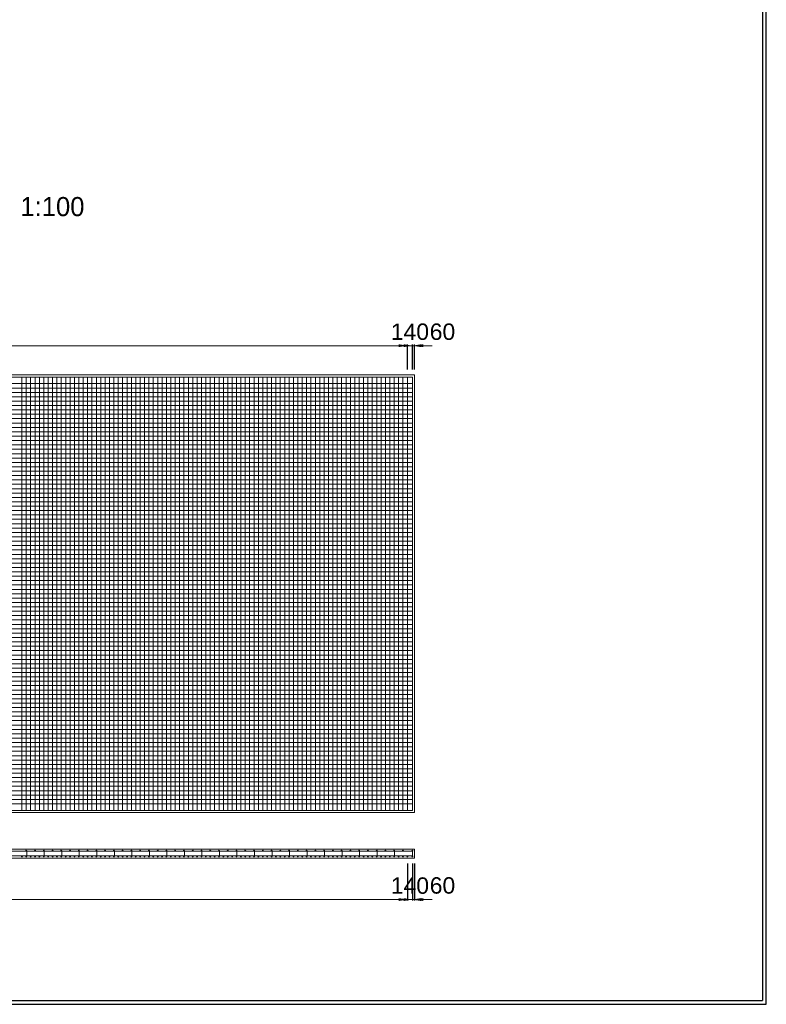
# Model space of a CAD drawing. Header units: metres. Extents: x 674733 to 752233, y -201459 to -147459.
# Tile 7 of 9: x 731779 to 752233, y -201459 to -174463. Entities that reach past the tile are written whole.
import ezdxf
from ezdxf.enums import TextEntityAlignment as Align

# ---------------------------------------------------------------- set-up
doc = ezdxf.new("R2010")
doc.units = ezdxf.units.M
doc.header["$MEASUREMENT"] = 0
doc.layers.get('Defpoints').update_dxf_attribs({"lineweight": 0})
for name, color, linetype, lineweight in [('A-DIM01', 1, 'Continuous', 0), ('Concrete', 4, 'Continuous', 0), ('L3', 6, 'Continuous', 0), ('Text', 3, 'Continuous', 0)]:
    doc.layers.add(name, color=color, linetype=linetype, lineweight=lineweight)
doc.styles.get("Standard").update_dxf_attribs({"font": 'txt', "height": 5})
doc.styles.add('style2', font='arial.ttf')
doc.styles.add('돋움', font='txt')
doc.dimstyles.new('DIM01', dxfattribs={"dimtxt": 3.5, "dimasz": 0.8, "dimexe": 2, "dimexo": 10, "dimgap": 1.25, "dimtad": 1, "dimdec": 0, "dimzin": 0, "dimtxsty": '돋움', "dimcen": 0.09, "dimclrd": 1, "dimclre": 1, "dimclrt": 256, "dimadec": 0, "dimazin": 0, "dimtfac": 0.072, "dimtdec": 0, "dimtix": 1, "dimtmove": 2, "dimatfit": 3, "dimfxl": 1, "dimtolj": 1, "dimtzin": 0, "dimlwd": -1, "dimarcsym": 0})

# ---------------------------------------------------------------- blocks, each defined once
blk = doc.blocks.new('*D384')
at = {"layer": 'A-DIM01', "color": 1}
for p, q in [((742298.977496, -183400.880734), (742058.977496, -183400.880734)), ((742538.977496, -183400.880734), (742598.977496, -183400.880734)), ((742838.977496, -183400.880734), (743078.977496, -183400.880734))]:
    blk.add_line(p, q, dxfattribs=at)
at = {"layer": 'A-DIM01', "color": 1, "lineweight": -2}
for p, q in [((742538.977496, -184052.008871), (742538.977496, -183370.880734)), ((742598.977496, -184052.008871), (742598.977496, -183370.880734))]:
    blk.add_line(p, q, dxfattribs=at)
at = {"layer": 'A-DIM01', "color": 1}
for points in [[(742298.977496, -183360.880734), (742298.977496, -183440.880734), (742538.977496, -183400.880734)], [(742838.977496, -183360.880734), (742838.977496, -183440.880734), (742598.977496, -183400.880734)]]:
    blk.add_solid(points, dxfattribs=at)
at = {"layer": 'Defpoints', "color": 0}
for p in [(742598.977496, -183400.880734), (742538.977496, -184202.008871), (742598.977496, -184202.008871)]:
    blk.add_point(p, dxfattribs=at)
at = {"layer": 'A-DIM01', "color": 7, "insert": (743361.257966, -183021.12289), "char_height": 450, "attachment_point": 5, "style": 'style2'}
blk.add_mtext('\\A1;60', dxfattribs=at)
blk = doc.blocks.new('*D386')
at = {"layer": 'A-DIM01', "color": 1}
for p, q in [((742158.977496, -183400.880734), (741918.977496, -183400.880734)), ((742398.977496, -183400.880734), (742538.977496, -183400.880734)), ((742778.977496, -183400.880734), (743018.977496, -183400.880734))]:
    blk.add_line(p, q, dxfattribs=at)
at = {"layer": 'A-DIM01', "color": 1, "lineweight": -2}
for p, q in [((742398.977496, -184052.008871), (742398.977496, -183370.880734)), ((742538.977496, -184052.008871), (742538.977496, -183370.880734))]:
    blk.add_line(p, q, dxfattribs=at)
at = {"layer": 'A-DIM01', "color": 1}
for points in [[(742158.977496, -183360.880734), (742158.977496, -183440.880734), (742398.977496, -183400.880734)], [(742778.977496, -183360.880734), (742778.977496, -183440.880734), (742538.977496, -183400.880734)]]:
    blk.add_solid(points, dxfattribs=at)
at = {"layer": 'Defpoints', "color": 0}
for p in [(742538.977496, -183400.880734), (742398.977496, -184202.008871), (742538.977496, -184202.008871)]:
    blk.add_point(p, dxfattribs=at)
at = {"layer": 'A-DIM01', "color": 7, "insert": (742468.977496, -183021.12289), "char_height": 450, "attachment_point": 5, "style": 'style2'}
blk.add_mtext('\\A1;140', dxfattribs=at)
blk = doc.blocks.new('*D388')
at = {"layer": 'A-DIM01', "color": 1, "lineweight": -2}
for p, q in [((714798.977496, -184052.008871), (714798.977496, -183370.880734)), ((742398.977496, -184052.008871), (742398.977496, -183370.880734))]:
    blk.add_line(p, q, dxfattribs=at)
at = {"layer": 'A-DIM01', "color": 1}
blk.add_line((715038.977496, -183400.880734), (742158.977496, -183400.880734), dxfattribs=at)
for points in [[(715038.977496, -183360.880734), (715038.977496, -183440.880734), (714798.977496, -183400.880734)], [(742158.977496, -183360.880734), (742158.977496, -183440.880734), (742398.977496, -183400.880734)]]:
    blk.add_solid(points, dxfattribs=at)
at = {"layer": 'Defpoints', "color": 0}
for p in [(742398.977496, -183400.880734), (714798.977496, -184202.008871), (742398.977496, -184202.008871)]:
    blk.add_point(p, dxfattribs=at)
at = {"layer": 'A-DIM01', "color": 7, "insert": (728598.977496, -182955.587419), "char_height": 450, "attachment_point": 5, "style": 'style2'}
blk.add_mtext('\\A1;230@120=27,600', dxfattribs=at)
blk = doc.blocks.new('*D394')
at = {"layer": 'A-DIM01', "color": 1, "lineweight": -2}
for p, q in [((742538.977496, -197602.008871), (742538.977496, -198616.632182)), ((742598.977496, -197602.008871), (742598.977496, -198616.632182))]:
    blk.add_line(p, q, dxfattribs=at)
at = {"layer": 'A-DIM01', "color": 1}
for p, q in [((742298.977496, -198586.632182), (742058.977496, -198586.632182)), ((742538.977496, -198586.632182), (742598.977496, -198586.632182)), ((742838.977496, -198586.632182), (743078.977496, -198586.632182))]:
    blk.add_line(p, q, dxfattribs=at)
for points in [[(742298.977496, -198546.632182), (742298.977496, -198626.632182), (742538.977496, -198586.632182)], [(742838.977496, -198546.632182), (742838.977496, -198626.632182), (742598.977496, -198586.632182)]]:
    blk.add_solid(points, dxfattribs=at)
at = {"layer": 'Defpoints', "color": 0}
for p in [(742538.977496, -197452.008871), (742598.977496, -197452.008871), (742598.977496, -198586.632182)]:
    blk.add_point(p, dxfattribs=at)
at = {"layer": 'A-DIM01', "color": 7, "insert": (743361.257966, -198202.877584), "char_height": 450, "attachment_point": 5, "style": 'style2'}
blk.add_mtext('\\A1;60', dxfattribs=at)
blk = doc.blocks.new('*D396')
at = {"layer": 'A-DIM01', "color": 1, "lineweight": -2}
for p, q in [((742398.977496, -197935.504045), (742398.977496, -198616.632182)), ((742538.977496, -197935.504045), (742538.977496, -198616.632182))]:
    blk.add_line(p, q, dxfattribs=at)
at = {"layer": 'A-DIM01', "color": 1}
for p, q in [((742158.977496, -198586.632182), (741918.977496, -198586.632182)), ((742398.977496, -198586.632182), (742538.977496, -198586.632182)), ((742778.977496, -198586.632182), (743018.977496, -198586.632182))]:
    blk.add_line(p, q, dxfattribs=at)
for points in [[(742158.977496, -198546.632182), (742158.977496, -198626.632182), (742398.977496, -198586.632182)], [(742778.977496, -198546.632182), (742778.977496, -198626.632182), (742538.977496, -198586.632182)]]:
    blk.add_solid(points, dxfattribs=at)
at = {"layer": 'Defpoints', "color": 0}
for p in [(742398.977496, -197785.504045), (742538.977496, -197785.504045), (742538.977496, -198586.632182)]:
    blk.add_point(p, dxfattribs=at)
at = {"layer": 'A-DIM01', "color": 7, "insert": (742468.977496, -198206.874337), "char_height": 450, "attachment_point": 5, "style": 'style2'}
blk.add_mtext('\\A1;140', dxfattribs=at)
blk = doc.blocks.new('*D398')
at = {"layer": 'A-DIM01', "color": 1, "lineweight": -2}
for p, q in [((714798.977496, -197602.008871), (714798.977496, -198616.632182)), ((742398.977496, -197602.008871), (742398.977496, -198616.632182))]:
    blk.add_line(p, q, dxfattribs=at)
at = {"layer": 'A-DIM01', "color": 1}
blk.add_line((715038.977496, -198586.632182), (742158.977496, -198586.632182), dxfattribs=at)
for points in [[(715038.977496, -198546.632182), (715038.977496, -198626.632182), (714798.977496, -198586.632182)], [(742158.977496, -198546.632182), (742158.977496, -198626.632182), (742398.977496, -198586.632182)]]:
    blk.add_solid(points, dxfattribs=at)
at = {"layer": 'Defpoints', "color": 0}
for p in [(714798.977496, -197452.008871), (742398.977496, -197452.008871), (742398.977496, -198586.632182)]:
    blk.add_point(p, dxfattribs=at)
at = {"layer": 'A-DIM01', "color": 7, "insert": (728598.977496, -198141.338866), "char_height": 450, "attachment_point": 5, "style": 'style2'}
blk.add_mtext('\\A1;230@120=27,600', dxfattribs=at)

msp = doc.modelspace()

# ---------------------------------------------------------------- linework, layer by layer
for p, q in [((752132.93221, -147558.579537), (752132.93221, -201358.579537)), ((752232.93221, -201458.579537), (752232.93221, -147458.579537)), ((674832.93221, -201358.579537), (752132.93221, -201358.579537)), ((674732.93221, -201458.579537), (752232.93221, -201458.579537))]:
    msp.add_line(p, q)
at = {"layer": 'Concrete'}
for p, q in [((727948.977496, -184202.008871), (742598.977496, -184202.008871)), ((742598.977496, -184202.008871), (742598.977496, -196202.008871)), ((727948.977496, -196202.008871), (742598.977496, -196202.008871)), ((725031.473804, -197202.008871), (742598.977496, -197202.008871)), ((742598.977496, -197202.008871), (742598.977496, -197452.008871)), ((725031.473804, -197452.008871), (742598.977496, -197452.008871))]:
    msp.add_line(p, q, dxfattribs=at)
at = {"layer": 'L3'}
for p, q in [((727948.977496, -184262.008871), (742538.977496, -184262.008871)), ((731838.977496, -196142.008871), (731838.977496, -184262.008871)), ((731958.977496, -196142.008871), (731958.977496, -184262.008871)), ((732078.977496, -196142.008871), (732078.977496, -184262.008871)), ((732198.977496, -196142.008871), (732198.977496, -184262.008871)), ((732318.977496, -196142.008871), (732318.977496, -184262.008871)), ((732438.977496, -196142.008871), (732438.977496, -184262.008871)), ((732558.977496, -196142.008871), (732558.977496, -184262.008871)), ((732678.977496, -196142.008871), (732678.977496, -184262.008871)), ((732798.977496, -196142.008871), (732798.977496, -184262.008871)), ((732918.977496, -196142.008871), (732918.977496, -184262.008871)), ((733038.977496, -196142.008871), (733038.977496, -184262.008871)), ((733158.977496, -196142.008871), (733158.977496, -184262.008871)), ((733278.977496, -196142.008871), (733278.977496, -184262.008871)), ((733398.977496, -196142.008871), (733398.977496, -184262.008871)), ((733518.977496, -196142.008871), (733518.977496, -184262.008871)), ((733638.977496, -196142.008871), (733638.977496, -184262.008871)), ((733758.977496, -196142.008871), (733758.977496, -184262.008871)), ((733878.977496, -196142.008871), (733878.977496, -184262.008871)), ((733998.977496, -196142.008871), (733998.977496, -184262.008871)), ((734118.977496, -196142.008871), (734118.977496, -184262.008871)), ((734238.977496, -196142.008871), (734238.977496, -184262.008871)), ((734358.977496, -196142.008871), (734358.977496, -184262.008871)), ((734478.977496, -196142.008871), (734478.977496, -184262.008871)), ((734598.977496, -196142.008871), (734598.977496, -184262.008871)), ((734718.977496, -196142.008871), (734718.977496, -184262.008871)), ((734838.977496, -196142.008871), (734838.977496, -184262.008871)), ((734958.977496, -196142.008871), (734958.977496, -184262.008871)), ((735078.977496, -196142.008871), (735078.977496, -184262.008871)), ((735198.977496, -196142.008871), (735198.977496, -184262.008871)), ((735318.977496, -196142.008871), (735318.977496, -184262.008871)), ((735438.977496, -196142.008871), (735438.977496, -184262.008871)), ((735558.977496, -196142.008871), (735558.977496, -184262.008871)), ((735678.977496, -196142.008871), (735678.977496, -184262.008871)), ((735798.977496, -196142.008871), (735798.977496, -184262.008871)), ((735918.977496, -196142.008871), (735918.977496, -184262.008871)), ((736038.977496, -196142.008871), (736038.977496, -184262.008871)), ((736158.977496, -196142.008871), (736158.977496, -184262.008871)), ((736278.977496, -196142.008871), (736278.977496, -184262.008871)), ((736398.977496, -196142.008871), (736398.977496, -184262.008871)), ((736518.977496, -196142.008871), (736518.977496, -184262.008871)), ((736638.977496, -196142.008871), (736638.977496, -184262.008871)), ((736758.977496, -196142.008871), (736758.977496, -184262.008871)), ((736878.977496, -196142.008871), (736878.977496, -184262.008871)), ((736998.977496, -196142.008871), (736998.977496, -184262.008871)), ((737118.977496, -196142.008871), (737118.977496, -184262.008871)), ((737238.977496, -196142.008871), (737238.977496, -184262.008871)), ((737358.977496, -196142.008871), (737358.977496, -184262.008871)), ((737478.977496, -196142.008871), (737478.977496, -184262.008871)), ((737598.977496, -196142.008871), (737598.977496, -184262.008871)), ((737718.977496, -196142.008871), (737718.977496, -184262.008871)), ((737838.977496, -196142.008871), (737838.977496, -184262.008871)), ((737958.977496, -196142.008871), (737958.977496, -184262.008871)), ((738078.977496, -196142.008871), (738078.977496, -184262.008871)), ((738198.977496, -196142.008871), (738198.977496, -184262.008871)), ((738318.977496, -196142.008871), (738318.977496, -184262.008871)), ((738438.977496, -196142.008871), (738438.977496, -184262.008871)), ((738558.977496, -196142.008871), (738558.977496, -184262.008871)), ((738678.977496, -196142.008871), (738678.977496, -184262.008871)), ((738798.977496, -196142.008871), (738798.977496, -184262.008871)), ((738918.977496, -196142.008871), (738918.977496, -184262.008871)), ((739038.977496, -196142.008871), (739038.977496, -184262.008871)), ((739158.977496, -196142.008871), (739158.977496, -184262.008871)), ((739278.977496, -196142.008871), (739278.977496, -184262.008871)), ((739398.977496, -196142.008871), (739398.977496, -184262.008871)), ((739518.977496, -196142.008871), (739518.977496, -184262.008871)), ((739638.977496, -196142.008871), (739638.977496, -184262.008871)), ((739758.977496, -196142.008871), (739758.977496, -184262.008871)), ((739878.977496, -196142.008871), (739878.977496, -184262.008871)), ((739998.977496, -196142.008871), (739998.977496, -184262.008871)), ((740118.977496, -196142.008871), (740118.977496, -184262.008871)), ((740238.977496, -196142.008871), (740238.977496, -184262.008871)), ((740358.977496, -196142.008871), (740358.977496, -184262.008871)), ((740478.977496, -196142.008871), (740478.977496, -184262.008871)), ((740598.977496, -196142.008871), (740598.977496, -184262.008871)), ((740718.977496, -196142.008871), (740718.977496, -184262.008871)), ((740838.977496, -196142.008871), (740838.977496, -184262.008871)), ((740958.977496, -196142.008871), (740958.977496, -184262.008871)), ((741078.977496, -196142.008871), (741078.977496, -184262.008871)), ((741198.977496, -196142.008871), (741198.977496, -184262.008871)), ((741318.977496, -196142.008871), (741318.977496, -184262.008871)), ((741438.977496, -196142.008871), (741438.977496, -184262.008871)), ((741558.977496, -196142.008871), (741558.977496, -184262.008871)), ((741678.977496, -196142.008871), (741678.977496, -184262.008871)), ((741798.977496, -196142.008871), (741798.977496, -184262.008871)), ((741918.977496, -196142.008871), (741918.977496, -184262.008871)), ((742038.977496, -196142.008871), (742038.977496, -184262.008871)), ((742158.977496, -196142.008871), (742158.977496, -184262.008871)), ((742278.977496, -196142.008871), (742278.977496, -184262.008871)), ((742398.977496, -196142.008871), (742398.977496, -184262.008871)), ((742538.977496, -196142.008871), (742538.977496, -184262.008871)), ((727948.977496, -184442.008871), (742538.977496, -184442.008871)), ((727948.977496, -184562.008871), (742538.977496, -184562.008871)), ((727948.977496, -184682.008871), (742538.977496, -184682.008871)), ((727948.977496, -184802.008871), (742538.977496, -184802.008871)), ((727948.977496, -184922.008871), (742538.977496, -184922.008871)), ((727948.977496, -185042.008871), (742538.977496, -185042.008871)), ((727948.977496, -185162.008871), (742538.977496, -185162.008871)), ((727948.977496, -185282.008871), (742538.977496, -185282.008871)), ((727948.977496, -185402.008871), (742538.977496, -185402.008871)), ((727948.977496, -185522.008871), (742538.977496, -185522.008871)), ((727948.977496, -185642.008871), (742538.977496, -185642.008871)), ((727948.977496, -185762.008871), (742538.977496, -185762.008871)), ((727948.977496, -185882.008871), (742538.977496, -185882.008871)), ((727948.977496, -186002.008871), (742538.977496, -186002.008871)), ((727948.977496, -186122.008871), (742538.977496, -186122.008871)), ((727948.977496, -186242.008871), (742538.977496, -186242.008871)), ((727948.977496, -186362.008871), (742538.977496, -186362.008871)), ((727948.977496, -186482.008871), (742538.977496, -186482.008871)), ((727948.977496, -186602.008871), (742538.977496, -186602.008871)), ((727948.977496, -186722.008871), (742538.977496, -186722.008871)), ((727948.977496, -186842.008871), (742538.977496, -186842.008871)), ((727948.977496, -186962.008871), (742538.977496, -186962.008871)), ((727948.977496, -187082.008871), (742538.977496, -187082.008871)), ((727948.977496, -187202.008871), (742538.977496, -187202.008871)), ((727948.977496, -187322.008871), (742538.977496, -187322.008871)), ((727948.977496, -187442.008871), (742538.977496, -187442.008871)), ((727948.977496, -187562.008871), (742538.977496, -187562.008871)), ((727948.977496, -187682.008871), (742538.977496, -187682.008871)), ((727948.977496, -187802.008871), (742538.977496, -187802.008871)), ((727948.977496, -187922.008871), (742538.977496, -187922.008871)), ((727948.977496, -188042.008871), (742538.977496, -188042.008871)), ((727948.977496, -188162.008871), (742538.977496, -188162.008871)), ((727948.977496, -188282.008871), (742538.977496, -188282.008871)), ((727948.977496, -188402.008871), (742538.977496, -188402.008871)), ((727948.977496, -188522.008871), (742538.977496, -188522.008871)), ((727948.977496, -188642.008871), (742538.977496, -188642.008871)), ((727948.977496, -188762.008871), (742538.977496, -188762.008871)), ((727948.977496, -188882.008871), (742538.977496, -188882.008871)), ((727948.977496, -189002.008871), (742538.977496, -189002.008871)), ((727948.977496, -189122.008871), (742538.977496, -189122.008871)), ((727948.977496, -189242.008871), (742538.977496, -189242.008871)), ((727948.977496, -189362.008871), (742538.977496, -189362.008871)), ((727948.977496, -189482.008871), (742538.977496, -189482.008871)), ((727948.977496, -189602.008871), (742538.977496, -189602.008871)), ((727948.977496, -189722.008871), (742538.977496, -189722.008871)), ((727948.977496, -189842.008871), (742538.977496, -189842.008871)), ((727948.977496, -189962.008871), (742538.977496, -189962.008871)), ((727948.977496, -190082.008871), (742538.977496, -190082.008871)), ((727948.977496, -190202.008871), (742538.977496, -190202.008871)), ((727948.977496, -190322.008871), (742538.977496, -190322.008871)), ((727948.977496, -190442.008871), (742538.977496, -190442.008871)), ((727948.977496, -190562.008871), (742538.977496, -190562.008871)), ((727948.977496, -190682.008871), (742538.977496, -190682.008871)), ((727948.977496, -190802.008871), (742538.977496, -190802.008871)), ((727948.977496, -190922.008871), (742538.977496, -190922.008871)), ((727948.977496, -191042.008871), (742538.977496, -191042.008871)), ((727948.977496, -191162.008871), (742538.977496, -191162.008871)), ((727948.977496, -191282.008871), (742538.977496, -191282.008871)), ((727948.977496, -191402.008871), (742538.977496, -191402.008871)), ((727948.977496, -191522.008871), (742538.977496, -191522.008871)), ((727948.977496, -191642.008871), (742538.977496, -191642.008871)), ((727948.977496, -191762.008871), (742538.977496, -191762.008871)), ((727948.977496, -191882.008871), (742538.977496, -191882.008871)), ((727948.977496, -192002.008871), (742538.977496, -192002.008871)), ((727948.977496, -192122.008871), (742538.977496, -192122.008871)), ((727948.977496, -192242.008871), (742538.977496, -192242.008871)), ((727948.977496, -192362.008871), (742538.977496, -192362.008871)), ((727948.977496, -192482.008871), (742538.977496, -192482.008871)), ((727948.977496, -192602.008871), (742538.977496, -192602.008871)), ((727948.977496, -192722.008871), (742538.977496, -192722.008871)), ((727948.977496, -192842.008871), (742538.977496, -192842.008871)), ((727948.977496, -192962.008871), (742538.977496, -192962.008871)), ((727948.977496, -193082.008871), (742538.977496, -193082.008871)), ((727948.977496, -193202.008871), (742538.977496, -193202.008871)), ((727948.977496, -193322.008871), (742538.977496, -193322.008871)), ((727948.977496, -193442.008871), (742538.977496, -193442.008871)), ((727948.977496, -193562.008871), (742538.977496, -193562.008871)), ((727948.977496, -193682.008871), (742538.977496, -193682.008871)), ((727948.977496, -193802.008871), (742538.977496, -193802.008871)), ((727948.977496, -193922.008871), (742538.977496, -193922.008871)), ((727948.977496, -194042.008871), (742538.977496, -194042.008871)), ((727948.977496, -194162.008871), (742538.977496, -194162.008871)), ((727948.977496, -194282.008871), (742538.977496, -194282.008871)), ((727948.977496, -194402.008871), (742538.977496, -194402.008871)), ((727948.977496, -194522.008871), (742538.977496, -194522.008871)), ((727948.977496, -194642.008871), (742538.977496, -194642.008871)), ((727948.977496, -194762.008871), (742538.977496, -194762.008871)), ((727948.977496, -194882.008871), (742538.977496, -194882.008871)), ((727948.977496, -195002.008871), (742538.977496, -195002.008871)), ((727948.977496, -195122.008871), (742538.977496, -195122.008871)), ((727948.977496, -195242.008871), (742538.977496, -195242.008871)), ((727948.977496, -195362.008871), (742538.977496, -195362.008871)), ((727948.977496, -195482.008871), (742538.977496, -195482.008871)), ((727948.977496, -195602.008871), (742538.977496, -195602.008871)), ((727948.977496, -195722.008871), (742538.977496, -195722.008871)), ((727948.977496, -195842.008871), (742538.977496, -195842.008871)), ((727948.977496, -195962.008871), (742538.977496, -195962.008871)), ((727948.977496, -196142.008871), (742538.977496, -196142.008871)), ((725031.473804, -197262.008871), (742538.977496, -197262.008871)), ((731971.477496, -197262.008871), (731971.477496, -197392.008871)), ((732451.477496, -197262.008871), (732451.477496, -197392.008871)), ((732931.477496, -197262.008871), (732931.477496, -197392.008871)), ((733411.477496, -197262.008871), (733411.477496, -197392.008871)), ((733891.477496, -197262.008871), (733891.477496, -197392.008871)), ((734371.477496, -197262.008871), (734371.477496, -197392.008871)), ((734851.477496, -197262.008871), (734851.477496, -197392.008871)), ((735331.477496, -197262.008871), (735331.477496, -197392.008871)), ((735811.477496, -197262.008871), (735811.477496, -197392.008871)), ((736291.477496, -197262.008871), (736291.477496, -197392.008871)), ((736771.477496, -197262.008871), (736771.477496, -197392.008871)), ((737251.477496, -197262.008871), (737251.477496, -197392.008871)), ((737731.477496, -197262.008871), (737731.477496, -197392.008871)), ((738211.477496, -197262.008871), (738211.477496, -197392.008871)), ((738691.477496, -197262.008871), (738691.477496, -197392.008871)), ((739171.477496, -197262.008871), (739171.477496, -197392.008871)), ((739651.477496, -197262.008871), (739651.477496, -197392.008871)), ((740131.477496, -197262.008871), (740131.477496, -197392.008871)), ((740611.477496, -197262.008871), (740611.477496, -197392.008871)), ((741091.477496, -197262.008871), (741091.477496, -197392.008871)), ((741571.477496, -197262.008871), (741571.477496, -197392.008871)), ((742051.477496, -197262.008871), (742051.477496, -197392.008871)), ((742538.977496, -197262.008871), (742538.977496, -197392.008871)), ((742538.977496, -197392.008871), (725031.473804, -197392.008871))]:
    msp.add_line(p, q, dxfattribs=at)
for centre in [(731958.977496, -197249.508871), (732198.977496, -197249.508871), (732438.977496, -197249.508871), (732678.977496, -197249.508871), (732918.977496, -197249.508871), (733158.977496, -197249.508871), (733398.977496, -197249.508871), (733638.977496, -197249.508871), (733878.977496, -197249.508871), (734118.977496, -197249.508871), (734358.977496, -197249.508871), (734358.977496, -197249.508871), (734598.977496, -197249.508871), (734838.977496, -197249.508871), (735078.977496, -197249.508871), (735318.977496, -197249.508871), (735558.977496, -197249.508871), (735798.977496, -197249.508871), (736038.977496, -197249.508871), (736278.977496, -197249.508871), (736518.977496, -197249.508871), (736758.977496, -197249.508871), (736998.977496, -197249.508871), (737238.977496, -197249.508871), (737238.977496, -197249.508871), (737478.977496, -197249.508871), (737718.977496, -197249.508871), (737958.977496, -197249.508871), (738198.977496, -197249.508871), (738438.977496, -197249.508871), (738678.977496, -197249.508871), (738918.977496, -197249.508871), (739158.977496, -197249.508871), (739398.977496, -197249.508871), (739638.977496, -197249.508871), (739878.977496, -197249.508871), (740118.977496, -197249.508871), (740118.977496, -197249.508871), (740358.977496, -197249.508871), (740598.977496, -197249.508871), (740838.977496, -197249.508871), (741078.977496, -197249.508871), (741318.977496, -197249.508871), (741558.977496, -197249.508871), (741798.977496, -197249.508871), (742038.977496, -197249.508871), (742278.977496, -197249.508871), (742538.977496, -197249.508871), (731838.977496, -197404.508871), (731958.977496, -197404.508871), (732078.977496, -197404.508871), (732198.977496, -197404.508871), (732318.977496, -197404.508871), (732438.977496, -197404.508871), (732558.977496, -197404.508871), (732678.977496, -197404.508871), (732798.977496, -197404.508871), (732918.977496, -197404.508871), (733038.977496, -197404.508871), (733158.977496, -197404.508871), (733278.977496, -197404.508871), (733398.977496, -197404.508871), (733518.977496, -197404.508871), (733638.977496, -197404.508871), (733758.977496, -197404.508871), (733878.977496, -197404.508871), (733998.977496, -197404.508871), (734118.977496, -197404.508871), (734238.977496, -197404.508871), (734358.977496, -197404.508871), (734358.977496, -197404.508871), (734478.977496, -197404.508871), (734598.977496, -197404.508871), (734718.977496, -197404.508871), (734838.977496, -197404.508871), (734958.977496, -197404.508871), (735078.977496, -197404.508871), (735198.977496, -197404.508871), (735318.977496, -197404.508871), (735438.977496, -197404.508871), (735558.977496, -197404.508871), (735678.977496, -197404.508871), (735798.977496, -197404.508871), (735918.977496, -197404.508871), (736038.977496, -197404.508871), (736158.977496, -197404.508871), (736278.977496, -197404.508871), (736398.977496, -197404.508871), (736518.977496, -197404.508871), (736638.977496, -197404.508871), (736758.977496, -197404.508871), (736878.977496, -197404.508871), (736998.977496, -197404.508871), (737118.977496, -197404.508871), (737238.977496, -197404.508871), (737238.977496, -197404.508871), (737358.977496, -197404.508871), (737478.977496, -197404.508871), (737598.977496, -197404.508871), (737718.977496, -197404.508871), (737838.977496, -197404.508871), (737958.977496, -197404.508871), (738078.977496, -197404.508871), (738198.977496, -197404.508871), (738318.977496, -197404.508871), (738438.977496, -197404.508871), (738558.977496, -197404.508871), (738678.977496, -197404.508871), (738798.977496, -197404.508871), (738918.977496, -197404.508871), (739038.977496, -197404.508871), (739158.977496, -197404.508871), (739278.977496, -197404.508871), (739398.977496, -197404.508871), (739518.977496, -197404.508871), (739638.977496, -197404.508871), (739758.977496, -197404.508871), (739878.977496, -197404.508871), (739998.977496, -197404.508871), (740118.977496, -197404.508871), (740118.977496, -197404.508871), (740238.977496, -197404.508871), (740358.977496, -197404.508871), (740478.977496, -197404.508871), (740598.977496, -197404.508871), (740718.977496, -197404.508871), (740838.977496, -197404.508871), (740958.977496, -197404.508871), (741078.977496, -197404.508871), (741198.977496, -197404.508871), (741318.977496, -197404.508871), (741438.977496, -197404.508871), (741558.977496, -197404.508871), (741678.977496, -197404.508871), (741798.977496, -197404.508871), (741918.977496, -197404.508871), (742038.977496, -197404.508871), (742158.977496, -197404.508871), (742278.977496, -197404.508871), (742398.977496, -197404.508871), (742538.977496, -197404.508871)]:
    msp.add_circle(centre, 12.5, dxfattribs=at)

# ---------------------------------------------------------------- texts
at = {"layer": 'Text'}
msp.add_text('1:100', height=525, rotation=359.939213, dxfattribs=at).set_placement((732675.301196, -179849.895283), align=Align.CENTER)

# ---------------------------------------------------------------- dimensions: what is measured, and where the dimension line sits
at = {"layer": 'A-DIM01', "color": 1}
for base, p1, p2, picture, middle in [((742398.977496, -183400.880734), (714798.977496, -184202.008871), (742398.977496, -184202.008871), '*D388', (728598.977496, -182955.587419)), ((742398.977496, -198586.632182), (714798.977496, -197452.008871), (742398.977496, -197452.008871), '*D398', (728598.977496, -198141.338866))]:
    dim = msp.add_linear_dim(base=base, p1=p1, p2=p2, text='230@120=27,600', dimstyle='DIM01', override={"dimscale": 30, "dimtxt": 15, "dimasz": 8, "dimexe": 1, "dimexo": 5, "dimgap": 5, "dimdsep": 46, "dimlunit": 6, "dimtxsty": 'style2', "dimclrt": 7}, dxfattribs=at)
    dim.commit()
    dim.dimension.update_dxf_attribs({"geometry": picture, "text_midpoint": middle})
for base, p1, p2, picture, middle in [((742538.977496, -183400.880734), (742398.977496, -184202.008871), (742538.977496, -184202.008871), '*D386', (742468.977496, -183021.12289)), ((742538.977496, -198586.632182), (742398.977496, -197785.504045), (742538.977496, -197785.504045), '*D396', (742468.977496, -198206.874337))]:
    dim = msp.add_linear_dim(base=base, p1=p1, p2=p2, dimstyle='DIM01', override={"dimscale": 30, "dimtxt": 15, "dimasz": 8, "dimexe": 1, "dimexo": 5, "dimgap": 5, "dimdsep": 46, "dimlunit": 6, "dimtxsty": 'style2', "dimclrt": 7}, dxfattribs=at)
    dim.commit()
    dim.dimension.update_dxf_attribs({"geometry": picture, "text_midpoint": middle})
for base, p1, p2, picture, middle in [((742598.977496, -183400.880734), (742538.977496, -184202.008871), (742598.977496, -184202.008871), '*D384', (743361.257966, -183021.12289)), ((742598.977496, -198586.632182), (742538.977496, -197452.008871), (742598.977496, -197452.008871), '*D394', (743361.257966, -198202.877584))]:
    dim = msp.add_linear_dim(base=base, p1=p1, p2=p2, dimstyle='DIM01', override={"dimscale": 30, "dimtxt": 15, "dimasz": 8, "dimexe": 1, "dimexo": 5, "dimgap": 5, "dimdsep": 46, "dimlunit": 6, "dimtxsty": 'style2', "dimclrt": 7}, dxfattribs=at)
    dim.commit()
    dim.dimension.update_dxf_attribs({"geometry": picture, "text_midpoint": middle, "dimtype": 160})

doc.saveas('drawing.dxf')
